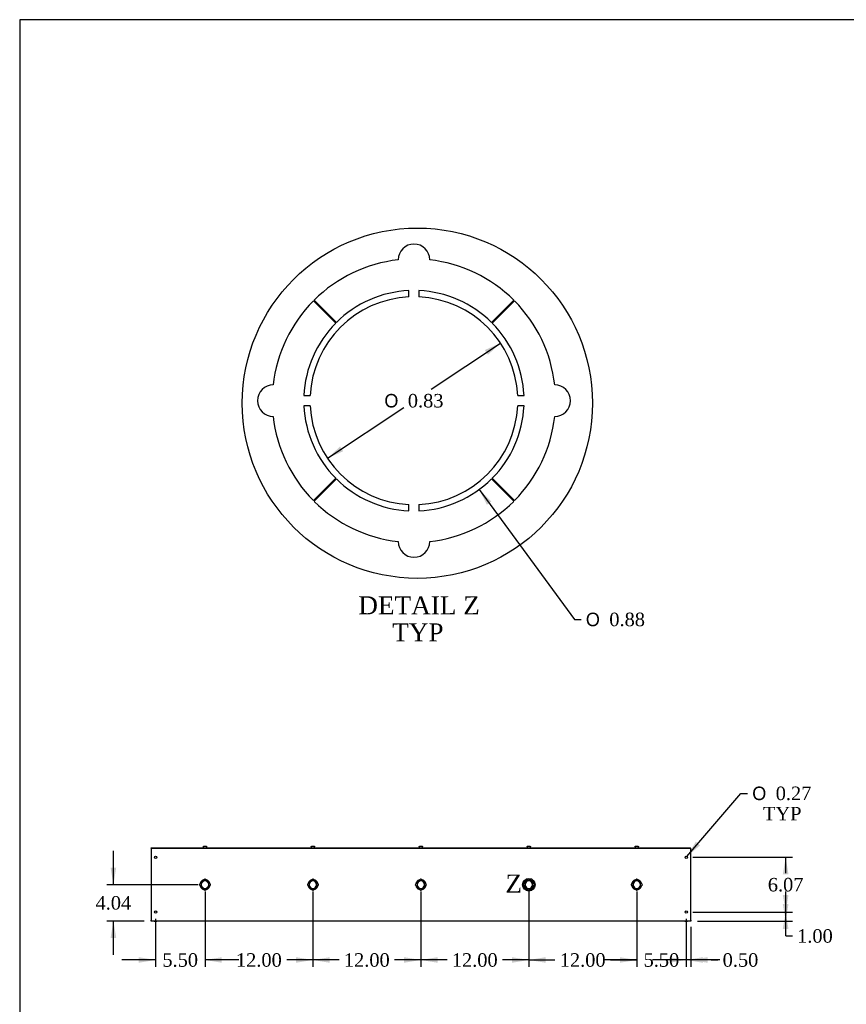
# Model space of a CAD drawing. Header units: inches. Extents: x 1 to 299, y -2 to 199.
# Tile 2 of 9: x 1 to 93, y 89 to 199. Entities that reach past the tile are written whole.
import ezdxf
from ezdxf.enums import TextEntityAlignment as Align
from ezdxf.lldxf.tags import DXFTag

# ---------------------------------------------------------------- set-up
doc = ezdxf.new("R2010")
doc.units = ezdxf.units.IN
doc.header["$MEASUREMENT"] = 0
for name, color, linetype in [('COM56318-1', 7, 'Continuous'), ('COM70724-5', 7, 'Continuous'), ('Default', 7, 'Continuous'), ('SCS19515', 7, 'Continuous')]:
    doc.layers.add(name, color=color, linetype=linetype)
doc.styles.add('SEACAD_Solid_Edge_ANSI1_Symbols', font='txt')
doc.styles.add('SEACAD_Times_New_Roman', font='times.ttf')
tags = doc.linetypes.add('CENTER2', pattern=[1.125, 0.75, -0.125, 0.125, -0.125]).pattern_tags.tags
tags[10:11] = [DXFTag(74, 4), DXFTag(75, 0), DXFTag(340, '0'), DXFTag(46, 0.0), DXFTag(50, 0.0), DXFTag(44, 0.0), DXFTag(45, 0.0)]
tags[8:9] = [DXFTag(74, 4), DXFTag(75, 0), DXFTag(340, '0'), DXFTag(46, 0.0), DXFTag(50, 0.0), DXFTag(44, 0.0), DXFTag(45, 0.0)]
tags[6:7] = [DXFTag(74, 4), DXFTag(75, 0), DXFTag(340, '0'), DXFTag(46, 0.0), DXFTag(50, 0.0), DXFTag(44, 0.0), DXFTag(45, 0.0)]
tags[4:5] = [DXFTag(74, 4), DXFTag(75, 0), DXFTag(340, '0'), DXFTag(46, 0.0), DXFTag(50, 0.0), DXFTag(44, 0.0), DXFTag(45, 0.0)]
doc.dimstyles.new('HAMMOND_(STH_-_300x200)', dxfattribs={"dimtxt": 1.5, "dimasz": 1.875, "dimexe": 0.75, "dimexo": 0.75, "dimgap": 0.375, "dimtad": 0, "dimtih": 1, "dimtoh": 1, "dimzin": 0, "dimdsep": 46, "dimtxsty": 'SEACAD_Times_New_Roman', "dimblk1": '_SE_FILLED', "dimblk2": '_SE_FILLED', "dimsah": 1, "dimcen": 0.75, "dimadec": 0, "dimazin": 0, "dimtfac": 0.8, "dimtofl": 0, "dimtmove": 1, "dimatfit": 3, "dimfxl": 1, "dimtolj": 1, "dimtzin": 0, "dimarcsym": 0})

# ---------------------------------------------------------------- blocks, each defined once
blk = doc.blocks.new('SE4')
at = {"layer": 'COM56318-1', "color": 7, "linetype": 'Continuous'}
for p, q in [((16, 106.9), (75.94, 106.9)), ((16, 106.83), (16, 106.9)), ((16, 106.83), (75.94, 106.83)), ((75.94, 106.83), (75.94, 106.9))]:
    blk.add_line(p, q, dxfattribs=at)
at = {"layer": 'COM70724-5', "color": 7, "linetype": 'Continuous'}
for p, q in [((15.97, 106.83), (16, 106.83)), ((15.97, 106.83), (15.97, 106.72)), ((15.97, 106.72), (15.97, 98.86)), ((75.94, 106.83), (75.97, 106.83)), ((75.97, 106.72), (75.97, 106.83)), ((75.97, 98.86), (75.97, 106.72)), ((21.66, 103.1), (21.57, 103.19)), ((21.57, 103.19), (21.66, 103.1)), ((21.95, 103.2), (21.95, 103.23)), ((21.99, 103.23), (21.99, 103.2)), ((22.36, 103.19), (22.28, 103.1)), ((22.28, 103.1), (22.37, 103.19)), ((33.66, 103.1), (33.57, 103.19)), ((33.57, 103.19), (33.66, 103.1)), ((33.95, 103.2), (33.95, 103.23)), ((33.99, 103.23), (33.99, 103.2)), ((34.36, 103.19), (34.28, 103.1)), ((34.28, 103.1), (34.37, 103.19)), ((45.66, 103.1), (45.57, 103.19)), ((45.57, 103.19), (45.66, 103.1)), ((45.95, 103.2), (45.95, 103.23)), ((45.99, 103.23), (45.99, 103.2)), ((46.36, 103.19), (46.28, 103.1)), ((46.28, 103.1), (46.37, 103.19)), ((57.66, 103.1), (57.57, 103.19)), ((57.57, 103.19), (57.66, 103.1)), ((57.95, 103.2), (57.95, 103.23)), ((57.99, 103.23), (57.99, 103.2)), ((58.36, 103.19), (58.28, 103.1)), ((58.28, 103.1), (58.37, 103.19)), ((69.66, 103.1), (69.57, 103.19)), ((69.57, 103.19), (69.66, 103.1)), ((69.95, 103.2), (69.95, 103.23)), ((69.99, 103.23), (69.99, 103.2)), ((70.36, 103.19), (70.28, 103.1)), ((70.28, 103.1), (70.37, 103.19)), ((21.53, 102.81), (21.56, 102.81)), ((21.56, 102.77), (21.53, 102.77)), ((21.57, 102.39), (21.66, 102.48)), ((21.66, 102.48), (21.57, 102.39)), ((21.95, 102.35), (21.95, 102.38)), ((21.99, 102.38), (21.99, 102.35)), ((22.37, 102.39), (22.28, 102.48)), ((22.28, 102.48), (22.36, 102.39)), ((22.38, 102.81), (22.41, 102.81)), ((22.41, 102.77), (22.38, 102.77)), ((33.53, 102.81), (33.56, 102.81)), ((33.56, 102.77), (33.53, 102.77)), ((33.57, 102.39), (33.66, 102.48)), ((33.66, 102.48), (33.57, 102.39)), ((33.95, 102.35), (33.95, 102.38)), ((33.99, 102.38), (33.99, 102.35)), ((34.37, 102.39), (34.28, 102.48)), ((34.28, 102.48), (34.36, 102.39)), ((34.38, 102.81), (34.41, 102.81)), ((34.41, 102.77), (34.38, 102.77)), ((45.53, 102.81), (45.56, 102.81)), ((45.56, 102.77), (45.53, 102.77)), ((45.57, 102.39), (45.66, 102.48)), ((45.66, 102.48), (45.57, 102.39)), ((45.95, 102.35), (45.95, 102.38)), ((45.99, 102.38), (45.99, 102.35)), ((46.37, 102.39), (46.28, 102.48)), ((46.28, 102.48), (46.36, 102.39)), ((46.38, 102.81), (46.41, 102.81)), ((46.41, 102.77), (46.38, 102.77)), ((57.53, 102.81), (57.56, 102.81)), ((57.56, 102.77), (57.53, 102.77)), ((57.57, 102.39), (57.66, 102.48)), ((57.66, 102.48), (57.57, 102.39)), ((57.95, 102.35), (57.95, 102.38)), ((57.99, 102.38), (57.99, 102.35)), ((58.37, 102.39), (58.28, 102.48)), ((58.28, 102.48), (58.36, 102.39)), ((58.38, 102.81), (58.41, 102.81)), ((58.41, 102.77), (58.38, 102.77)), ((69.53, 102.81), (69.56, 102.81)), ((69.56, 102.77), (69.53, 102.77)), ((69.57, 102.39), (69.66, 102.48)), ((69.66, 102.48), (69.57, 102.39)), ((69.95, 102.35), (69.95, 102.38)), ((69.99, 102.38), (69.99, 102.35)), ((70.37, 102.39), (70.28, 102.48)), ((70.28, 102.48), (70.36, 102.39)), ((70.38, 102.81), (70.41, 102.81)), ((70.41, 102.77), (70.38, 102.77)), ((15.97, 98.75), (15.97, 98.86)), ((75.97, 98.75), (15.97, 98.75)), ((16.31, 98.75), (16.62, 98.75)), ((75.31, 98.75), (75.62, 98.75)), ((75.97, 98.86), (75.97, 98.75))]:
    blk.add_line(p, q, dxfattribs=at)
for centre in [(16.47, 105.83), (75.47, 105.83), (16.47, 99.75), (75.47, 99.75)]:
    blk.add_circle(centre, 0.133, dxfattribs=at)
for centre, radius, start, end in [((21.97, 102.79), 0.562, 135.25, 173.6206), ((21.97, 102.79), 0.438, 135.25, 177.3799), ((21.97, 102.79), 0.413, 92.7791, 177.2209), ((21.97, 102.79), 0.563, 96.3794, 134.75), ((21.97, 102.79), 0.438, 92.6201, 134.75), ((21.97, 103.35), 0.0625, 0, 180), ((21.97, 102.79), 0.438, 45.25, 87.3799), ((21.97, 102.79), 0.413, 2.7791, 87.2209), ((21.97, 102.79), 0.562, 45.25, 83.6206), ((21.97, 102.79), 0.438, 2.6201, 44.75), ((21.97, 102.79), 0.563, 6.3794, 44.75), ((33.97, 102.79), 0.562, 135.25, 173.6206), ((33.97, 102.79), 0.438, 135.25, 177.3799), ((33.97, 102.79), 0.413, 92.7791, 177.2209), ((33.97, 102.79), 0.562, 96.3794, 134.75), ((33.97, 102.79), 0.438, 92.6201, 134.75), ((33.97, 103.35), 0.0625, 0, 180), ((33.97, 102.79), 0.438, 45.25, 87.3799), ((33.97, 102.79), 0.413, 2.7791, 87.2209), ((33.97, 102.79), 0.562, 45.25, 83.6206), ((33.97, 102.79), 0.438, 2.6201, 44.75), ((33.97, 102.79), 0.563, 6.3794, 44.75), ((45.97, 102.79), 0.562, 135.25, 173.6206), ((45.97, 102.79), 0.438, 135.25, 177.3799), ((45.97, 102.79), 0.413, 92.7791, 177.2209), ((45.97, 102.79), 0.563, 96.3794, 134.75), ((45.97, 102.79), 0.438, 92.6201, 134.75), ((45.97, 103.35), 0.0625, 0, 180), ((45.97, 102.79), 0.438, 45.25, 87.3799), ((45.97, 102.79), 0.413, 2.7791, 87.2209), ((45.97, 102.79), 0.562, 45.25, 83.6206), ((45.97, 102.79), 0.438, 2.6201, 44.75), ((45.97, 102.79), 0.563, 6.3794, 44.75), ((57.97, 102.79), 0.562, 135.25, 173.6206), ((57.97, 102.79), 0.438, 135.25, 177.3799), ((57.97, 102.79), 0.413, 92.7791, 177.2209), ((57.97, 102.79), 0.562, 96.3794, 134.75), ((57.97, 102.79), 0.438, 92.6201, 134.75), ((57.97, 103.35), 0.0625, 0, 180), ((57.97, 102.79), 0.438, 45.25, 87.3799), ((57.97, 102.79), 0.413, 2.7791, 87.2209), ((57.97, 102.79), 0.562, 45.25, 83.6206), ((57.97, 102.79), 0.438, 2.6201, 44.75), ((57.97, 102.79), 0.563, 6.3794, 44.75), ((69.97, 102.79), 0.562, 135.25, 173.6206), ((69.97, 102.79), 0.438, 135.25, 177.3799), ((69.97, 102.79), 0.413, 92.7791, 177.2209), ((69.97, 102.79), 0.563, 96.3794, 134.75), ((69.97, 102.79), 0.438, 92.6201, 134.75), ((69.97, 103.35), 0.0625, 0, 180), ((69.97, 102.79), 0.438, 45.25, 87.3799), ((69.97, 102.79), 0.413, 2.7791, 87.2209), ((69.97, 102.79), 0.562, 45.25, 83.6206), ((69.97, 102.79), 0.438, 2.6201, 44.75), ((69.97, 102.79), 0.563, 6.3794, 44.75), ((21.41, 102.79), 0.0625, 90, 270), ((21.97, 102.79), 0.562, 186.3794, 224.75), ((21.97, 102.79), 0.438, 182.6201, 224.75), ((21.97, 102.79), 0.413, 182.7791, 267.2209), ((21.97, 102.79), 0.562, 225.25, 263.6206), ((21.97, 102.79), 0.438, 225.25, 267.3799), ((21.97, 102.23), 0.0625, 180, 0), ((21.97, 102.79), 0.413, 272.7791, 357.2209), ((21.97, 102.79), 0.438, 272.6201, 314.75), ((21.97, 102.79), 0.563, 276.3794, 314.75), ((21.97, 102.79), 0.438, 315.25, 357.3799), ((21.97, 102.79), 0.562, 315.25, 353.6206), ((22.53, 102.79), 0.0625, 270, 90), ((33.41, 102.79), 0.0625, 90, 270), ((33.97, 102.79), 0.562, 186.3794, 224.75), ((33.97, 102.79), 0.438, 182.6201, 224.75), ((33.97, 102.79), 0.413, 182.7791, 267.2209), ((33.97, 102.79), 0.562, 225.25, 263.6206), ((33.97, 102.79), 0.438, 225.25, 267.3799), ((33.97, 102.23), 0.0625, 180, 0), ((33.97, 102.79), 0.413, 272.7791, 357.2209), ((33.97, 102.79), 0.438, 272.6201, 314.75), ((33.97, 102.79), 0.562, 276.3794, 314.75), ((33.97, 102.79), 0.438, 315.25, 357.3799), ((33.97, 102.79), 0.562, 315.25, 353.6206), ((34.53, 102.79), 0.0625, 270, 90), ((45.41, 102.79), 0.0625, 90, 270), ((45.97, 102.79), 0.562, 186.3794, 224.75), ((45.97, 102.79), 0.438, 182.6201, 224.75), ((45.97, 102.79), 0.413, 182.7791, 267.2209), ((45.97, 102.79), 0.562, 225.25, 263.6206), ((45.97, 102.79), 0.438, 225.25, 267.3799), ((45.97, 102.23), 0.0625, 180, 0), ((45.97, 102.79), 0.413, 272.7791, 357.2209), ((45.97, 102.79), 0.438, 272.6201, 314.75), ((45.97, 102.79), 0.562, 276.3794, 314.75), ((45.97, 102.79), 0.438, 315.25, 357.3799), ((45.97, 102.79), 0.562, 315.25, 353.6206), ((46.53, 102.79), 0.0625, 270, 90), ((57.41, 102.79), 0.0625, 90, 270), ((57.97, 102.79), 0.562, 186.3794, 224.75), ((57.97, 102.79), 0.438, 182.6201, 224.75), ((57.97, 102.79), 0.413, 182.7791, 267.2209), ((57.97, 102.79), 0.562, 225.25, 263.6206), ((57.97, 102.79), 0.438, 225.25, 267.3799), ((57.97, 102.23), 0.0625, 180, 0), ((57.97, 102.79), 0.413, 272.7791, 357.2209), ((57.97, 102.79), 0.438, 272.6201, 314.75), ((57.97, 102.79), 0.562, 276.3794, 314.75), ((57.97, 102.79), 0.438, 315.25, 357.3799), ((57.97, 102.79), 0.562, 315.25, 353.6206), ((58.53, 102.79), 0.0625, 270, 90), ((69.41, 102.79), 0.0625, 90, 270), ((69.97, 102.79), 0.562, 186.3794, 224.75), ((69.97, 102.79), 0.438, 182.6201, 224.75), ((69.97, 102.79), 0.413, 182.7791, 267.2209), ((69.97, 102.79), 0.562, 225.25, 263.6206), ((69.97, 102.79), 0.438, 225.25, 267.3799), ((69.97, 102.23), 0.0625, 180, 0), ((69.97, 102.79), 0.413, 272.7791, 357.2209), ((69.97, 102.79), 0.438, 272.6201, 314.75), ((69.97, 102.79), 0.563, 276.3794, 314.75), ((69.97, 102.79), 0.438, 315.25, 357.3799), ((69.97, 102.79), 0.562, 315.25, 353.6206), ((70.53, 102.79), 0.0625, 270, 90)]:
    blk.add_arc(centre, radius, start, end, dxfattribs=at)
at = {"layer": 'SCS19515', "color": 7, "linetype": 'Continuous'}
for p, q in [((21.78, 107), (21.78, 107)), ((21.78, 106.99), (21.78, 106.93)), ((21.88, 107.08), (22.06, 107.08)), ((22.15, 107), (22.15, 107)), ((22.16, 106.93), (22.16, 106.99)), ((33.78, 107), (33.78, 107)), ((33.78, 106.99), (33.78, 106.93)), ((33.88, 107.08), (34.06, 107.08)), ((34.15, 107), (34.15, 107)), ((34.16, 106.93), (34.16, 106.99)), ((45.78, 107), (45.78, 107)), ((45.78, 106.99), (45.78, 106.93)), ((45.88, 107.08), (46.06, 107.08)), ((46.15, 107), (46.15, 107)), ((46.16, 106.93), (46.16, 106.99)), ((57.78, 107), (57.78, 107)), ((57.78, 106.99), (57.78, 106.93)), ((57.88, 107.08), (58.06, 107.08)), ((58.15, 107), (58.15, 107)), ((58.16, 106.93), (58.16, 106.99)), ((69.78, 107), (69.78, 107)), ((69.78, 106.99), (69.78, 106.93)), ((69.88, 107.08), (70.06, 107.08)), ((70.15, 107), (70.15, 107)), ((70.16, 106.93), (70.16, 106.99))]:
    blk.add_line(p, q, dxfattribs=at)
for centre, radius, start, end in [((21.87, 106.99), 0.09, 170.4059, 180), ((21.81, 106.93), 0.025, 180, 270), ((22.13, 106.93), 0.025, 270, 0), ((22.07, 106.99), 0.09, 0, 9.5941), ((33.87, 106.99), 0.09, 170.4059, 180), ((33.81, 106.93), 0.025, 180, 270), ((34.13, 106.93), 0.025, 270, 0), ((34.07, 106.99), 0.09, 0, 9.5941), ((45.87, 106.99), 0.09, 170.4059, 180), ((45.81, 106.93), 0.025, 180, 270), ((46.13, 106.93), 0.025, 270, 0), ((46.07, 106.99), 0.09, 0, 9.5941), ((57.87, 106.99), 0.09, 170.4059, 180), ((57.81, 106.93), 0.025, 180, 270), ((58.13, 106.93), 0.025, 270, 0), ((58.07, 106.99), 0.09, 0, 9.5941), ((69.87, 106.99), 0.09, 170.4059, 180), ((69.81, 106.93), 0.025, 180, 270), ((70.13, 106.93), 0.025, 270, 0), ((70.07, 106.99), 0.09, 0, 9.5941)]:
    blk.add_arc(centre, radius, start, end, dxfattribs=at)
for points in [[(21.78, 107), (21.79, 107.01), (21.79, 107.02), (21.79, 107.03), (21.79, 107.03), (21.8, 107.04), (21.8, 107.04), (21.81, 107.05), (21.81, 107.06), (21.82, 107.06), (21.82, 107.07), (21.83, 107.07), (21.84, 107.07), (21.85, 107.08), (21.85, 107.08), (21.86, 107.08), (21.87, 107.08), (21.88, 107.08)], [(22.06, 107.08), (22.07, 107.08), (22.07, 107.08), (22.08, 107.08), (22.09, 107.08), (22.1, 107.07), (22.1, 107.07), (22.11, 107.07), (22.12, 107.06), (22.12, 107.06), (22.13, 107.05), (22.14, 107.04), (22.14, 107.04), (22.14, 107.03), (22.15, 107.03), (22.15, 107.02), (22.15, 107.01), (22.15, 107)], [(33.78, 107), (33.79, 107.01), (33.79, 107.02), (33.79, 107.03), (33.79, 107.03), (33.8, 107.04), (33.8, 107.04), (33.81, 107.05), (33.81, 107.06), (33.82, 107.06), (33.82, 107.07), (33.83, 107.07), (33.84, 107.07), (33.85, 107.08), (33.85, 107.08), (33.86, 107.08), (33.87, 107.08), (33.88, 107.08)], [(34.06, 107.08), (34.07, 107.08), (34.07, 107.08), (34.08, 107.08), (34.09, 107.08), (34.1, 107.07), (34.1, 107.07), (34.11, 107.07), (34.12, 107.06), (34.12, 107.06), (34.13, 107.05), (34.14, 107.04), (34.14, 107.04), (34.14, 107.03), (34.15, 107.03), (34.15, 107.02), (34.15, 107.01), (34.15, 107)], [(45.78, 107), (45.79, 107.01), (45.79, 107.02), (45.79, 107.03), (45.79, 107.03), (45.8, 107.04), (45.8, 107.04), (45.81, 107.05), (45.81, 107.06), (45.82, 107.06), (45.82, 107.07), (45.83, 107.07), (45.84, 107.07), (45.85, 107.08), (45.85, 107.08), (45.86, 107.08), (45.87, 107.08), (45.88, 107.08)], [(46.06, 107.08), (46.07, 107.08), (46.07, 107.08), (46.08, 107.08), (46.09, 107.08), (46.1, 107.07), (46.1, 107.07), (46.11, 107.07), (46.12, 107.06), (46.12, 107.06), (46.13, 107.05), (46.14, 107.04), (46.14, 107.04), (46.14, 107.03), (46.15, 107.03), (46.15, 107.02), (46.15, 107.01), (46.15, 107)], [(57.78, 107), (57.79, 107.01), (57.79, 107.02), (57.79, 107.03), (57.79, 107.03), (57.8, 107.04), (57.8, 107.04), (57.81, 107.05), (57.81, 107.06), (57.82, 107.06), (57.82, 107.07), (57.83, 107.07), (57.84, 107.07), (57.85, 107.08), (57.85, 107.08), (57.86, 107.08), (57.87, 107.08), (57.88, 107.08)], [(58.06, 107.08), (58.07, 107.08), (58.07, 107.08), (58.08, 107.08), (58.09, 107.08), (58.1, 107.07), (58.1, 107.07), (58.11, 107.07), (58.12, 107.06), (58.12, 107.06), (58.13, 107.05), (58.14, 107.04), (58.14, 107.04), (58.14, 107.03), (58.15, 107.03), (58.15, 107.02), (58.15, 107.01), (58.15, 107)], [(69.78, 107), (69.79, 107.01), (69.79, 107.02), (69.79, 107.03), (69.79, 107.03), (69.8, 107.04), (69.8, 107.04), (69.81, 107.05), (69.81, 107.06), (69.82, 107.06), (69.82, 107.07), (69.83, 107.07), (69.84, 107.07), (69.85, 107.08), (69.85, 107.08), (69.86, 107.08), (69.87, 107.08), (69.88, 107.08)], [(70.06, 107.08), (70.07, 107.08), (70.07, 107.08), (70.08, 107.08), (70.09, 107.08), (70.1, 107.07), (70.1, 107.07), (70.11, 107.07), (70.12, 107.06), (70.12, 107.06), (70.13, 107.05), (70.14, 107.04), (70.14, 107.04), (70.14, 107.03), (70.15, 107.03), (70.15, 107.02), (70.15, 107.01), (70.15, 107)]]:
    blk.add_open_spline(points, degree=3, knots=[0, 0, 0, 0, 0.125, 0.125, 0.25, 0.25, 0.375, 0.375, 0.5, 0.5, 0.625, 0.625, 0.75, 0.75, 0.875, 0.875, 1, 1, 1, 1], dxfattribs=at)
blk = doc.blocks.new('DMBLK1172')
at = {"layer": 'Default', "linetype": 'Continuous', "transparency": 16777216}
for points in [[(86.84, 100.63), (86.21, 100.63), (86.53, 98.75)], [(86.84, 97.88), (86.53, 99.75), (86.21, 97.88)]]:
    blk.add_hatch(color=7, dxfattribs=at).paths.add_polyline_path(points)
at = {"layer": 'Default', "color": 7, "linetype": 'Continuous', "transparency": 16777216}
for p, q in [((76.35, 99.75), (87.28, 99.75)), ((86.53, 97.09), (86.53, 99.75)), ((76.72, 98.75), (87.28, 98.75)), ((86.53, 97.09), (87.28, 97.09))]:
    blk.add_line(p, q, dxfattribs=at)
at = {"layer": 'Default', "color": 7, "linetype": 'Continuous', "transparency": 16777216, "style": 'SEACAD_Times_New_Roman'}
blk.add_text('1.00', height=1.5, dxfattribs=at).set_placement((87.8, 97.84), align=Align.TOP_LEFT)
blk = doc.blocks.new('_SE_FILLED')
at = {"color": 0}
blk.add_line((0, 0), (-1, 0), dxfattribs=at)
blk.add_solid([(0, 0), (-1, -0.1665), (-1, 0.1665), (0, 0)], dxfattribs=at)
blk = doc.blocks.new('SE9')
at = {"color": 7, "linetype": 'Continuous', "style": 'SEACAD_Times_New_Roman'}
blk.add_text('Z', height=2, dxfattribs=at).set_placement((55.37, 103.91), align=Align.TOP_LEFT)
blk = doc.blocks.new('SE8')
at = {"layer": 'Default', "color": 7, "linetype": 'CENTER2'}
blk.add_circle((57.98, 102.78), 0.695, dxfattribs=at)
at = {"layer": 'Default'}
blk.add_blockref('SE9', (0, 0), dxfattribs=at)
blk = doc.blocks.new('SE10')
at = {"layer": 'COM70724-5', "color": 7, "linetype": 'Continuous'}
for p, q in [((44.64, 168.12), (44.64, 168.82)), ((45.76, 168.82), (45.76, 168.12)), ((34.02, 167.67), (36.51, 165.21)), ((36.58, 165.28), (34.12, 167.77)), ((56.29, 167.77), (53.83, 165.28)), ((53.9, 165.21), (56.39, 167.67)), ((32.97, 157.14), (33.67, 157.14)), ((56.74, 157.14), (57.44, 157.14)), ((33.67, 156.02), (32.97, 156.02)), ((57.44, 156.02), (56.74, 156.02)), ((36.51, 147.96), (34.02, 145.49)), ((34.12, 145.4), (36.58, 147.88)), ((53.83, 147.88), (56.29, 145.4)), ((56.39, 145.49), (53.9, 147.96)), ((44.64, 144.35), (44.64, 145.05)), ((45.76, 145.05), (45.76, 144.35))]:
    blk.add_line(p, q, dxfattribs=at)
for centre, radius, start, end in [((45.2, 172.24), 1.75, 0, 180), ((45.2, 156.58), 15.75, 96.3794, 134.75), ((45.2, 156.58), 15.75, 45.25, 83.6206), ((45.2, 156.58), 12.25, 92.6201, 134.75), ((45.2, 156.58), 12.25, 45.25, 87.3799), ((45.2, 156.58), 15.75, 135.25, 173.6206), ((45.2, 156.58), 11.55, 92.7791, 177.2209), ((45.2, 156.58), 11.55, 2.7791, 87.2209), ((45.2, 156.58), 15.75, 6.3794, 44.75), ((45.2, 156.58), 12.25, 135.25, 177.3799), ((45.2, 156.58), 12.25, 2.6201, 44.75), ((29.55, 156.58), 1.75, 90, 270), ((60.86, 156.58), 1.75, 270, 90), ((45.2, 156.58), 12.25, 182.6201, 224.75), ((45.2, 156.58), 11.55, 182.7791, 267.2209), ((45.2, 156.58), 11.55, 272.7791, 357.2209), ((45.2, 156.58), 12.25, 315.25, 357.3799), ((45.2, 156.58), 15.75, 186.3794, 224.75), ((45.2, 156.58), 15.75, 315.25, 353.6206), ((45.2, 156.58), 12.25, 225.25, 267.3799), ((45.2, 156.58), 12.25, 272.6201, 314.75), ((45.2, 156.58), 15.75, 225.25, 263.6206), ((45.2, 156.58), 15.75, 276.3794, 314.75), ((45.2, 140.93), 1.75, 180, 0)]:
    blk.add_arc(centre, radius, start, end, dxfattribs=at)
blk = doc.blocks.new('DMBLK1183')
at = {"layer": 'Default', "linetype": 'Continuous', "transparency": 16777216}
for points in [[(86.84, 103.95), (86.53, 105.83), (86.21, 103.95)], [(86.84, 101.63), (86.21, 101.63), (86.53, 99.75)]]:
    blk.add_hatch(color=7, dxfattribs=at).paths.add_polyline_path(points)
at = {"layer": 'Default', "color": 7, "linetype": 'Continuous', "transparency": 16777216}
for p, q in [((76.22, 105.83), (87.28, 105.83)), ((86.53, 104.07), (86.53, 105.83)), ((86.53, 99.75), (86.53, 102.04)), ((76.22, 99.75), (87.28, 99.75))]:
    blk.add_line(p, q, dxfattribs=at)
at = {"layer": 'Default', "color": 7, "linetype": 'Continuous', "transparency": 16777216, "style": 'SEACAD_Times_New_Roman'}
blk.add_text('6.07', height=1.5, dxfattribs=at).set_placement((84.54, 103.54), align=Align.TOP_LEFT)
blk = doc.blocks.new('DMBLK1184')
at = {"layer": 'Default', "linetype": 'Continuous', "transparency": 16777216}
for points in [[(73.59, 94.11), (75.47, 94.42), (73.59, 94.73)], [(77.84, 94.11), (77.84, 94.73), (75.97, 94.42)]]:
    blk.add_hatch(color=7, dxfattribs=at).paths.add_polyline_path(points)
at = {"layer": 'Default', "color": 7, "linetype": 'Continuous', "transparency": 16777216}
for p, q in [((75.47, 99), (75.47, 93.67)), ((75.97, 98.11), (75.97, 93.67)), ((75.47, 94.42), (71.72, 94.42)), ((78.24, 94.42), (75.97, 94.42)), ((78.24, 94.42), (78.99, 94.42))]:
    blk.add_line(p, q, dxfattribs=at)
at = {"layer": 'Default', "color": 7, "linetype": 'Continuous', "transparency": 16777216, "style": 'SEACAD_Times_New_Roman'}
blk.add_text('0.50', height=1.5, dxfattribs=at).set_placement((79.52, 95.17), align=Align.TOP_LEFT)
blk = doc.blocks.new('DMBLK1185')
at = {"layer": 'Default', "linetype": 'Continuous', "transparency": 16777216}
for points in [[(68.09, 94.11), (69.97, 94.42), (68.09, 94.73)], [(77.34, 94.11), (77.34, 94.73), (75.47, 94.42)]]:
    blk.add_hatch(color=7, dxfattribs=at).paths.add_polyline_path(points)
at = {"layer": 'Default', "color": 7, "linetype": 'Continuous', "transparency": 16777216}
for p, q in [((69.97, 102.04), (69.97, 93.67)), ((75.47, 99), (75.47, 93.67)), ((69.97, 94.42), (66.22, 94.42)), ((79.22, 94.42), (75.47, 94.42))]:
    blk.add_line(p, q, dxfattribs=at)
at = {"layer": 'Default', "color": 7, "linetype": 'Continuous', "transparency": 16777216, "style": 'SEACAD_Times_New_Roman'}
blk.add_text('5.50', height=1.5, dxfattribs=at).set_placement((70.73, 95.17), align=Align.TOP_LEFT)
blk = doc.blocks.new('DMBLK1186')
at = {"layer": 'Default', "linetype": 'Continuous', "transparency": 16777216}
for points in [[(59.84, 94.11), (59.84, 94.73), (57.97, 94.42)], [(68.09, 94.11), (69.97, 94.42), (68.09, 94.73)]]:
    blk.add_hatch(color=7, dxfattribs=at).paths.add_polyline_path(points)
at = {"layer": 'Default', "color": 7, "linetype": 'Continuous', "transparency": 16777216}
for p, q in [((57.97, 102.04), (57.97, 93.67)), ((69.97, 102.04), (69.97, 93.67)), ((57.97, 94.42), (60.88, 94.42)), ((67.05, 94.42), (69.97, 94.42))]:
    blk.add_line(p, q, dxfattribs=at)
at = {"layer": 'Default', "color": 7, "linetype": 'Continuous', "transparency": 16777216, "style": 'SEACAD_Times_New_Roman'}
blk.add_text('12.00', height=1.5, dxfattribs=at).set_placement((61.41, 95.17), align=Align.TOP_LEFT)
blk = doc.blocks.new('DMBLK1187')
at = {"layer": 'Default', "linetype": 'Continuous', "transparency": 16777216}
for points in [[(47.84, 94.11), (47.84, 94.73), (45.97, 94.42)], [(56.09, 94.11), (57.97, 94.42), (56.09, 94.73)]]:
    blk.add_hatch(color=7, dxfattribs=at).paths.add_polyline_path(points)
at = {"layer": 'Default', "color": 7, "linetype": 'Continuous', "transparency": 16777216}
for p, q in [((45.97, 102.04), (45.97, 93.67)), ((57.97, 102.04), (57.97, 93.67)), ((48.88, 94.42), (45.97, 94.42)), ((57.97, 94.42), (55.05, 94.42))]:
    blk.add_line(p, q, dxfattribs=at)
at = {"layer": 'Default', "color": 7, "linetype": 'Continuous', "transparency": 16777216, "style": 'SEACAD_Times_New_Roman'}
blk.add_text('12.00', height=1.5, dxfattribs=at).set_placement((49.41, 95.17), align=Align.TOP_LEFT)
blk = doc.blocks.new('DMBLK1188')
at = {"layer": 'Default', "linetype": 'Continuous', "transparency": 16777216}
for points in [[(35.84, 94.11), (35.84, 94.73), (33.97, 94.42)], [(44.09, 94.11), (45.97, 94.42), (44.09, 94.73)]]:
    blk.add_hatch(color=7, dxfattribs=at).paths.add_polyline_path(points)
at = {"layer": 'Default', "color": 7, "linetype": 'Continuous', "transparency": 16777216}
for p, q in [((33.97, 102.04), (33.97, 93.67)), ((45.97, 102.04), (45.97, 93.67)), ((36.88, 94.42), (33.97, 94.42)), ((45.97, 94.42), (43.05, 94.42))]:
    blk.add_line(p, q, dxfattribs=at)
at = {"layer": 'Default', "color": 7, "linetype": 'Continuous', "transparency": 16777216, "style": 'SEACAD_Times_New_Roman'}
blk.add_text('12.00', height=1.5, dxfattribs=at).set_placement((37.41, 95.17), align=Align.TOP_LEFT)
blk = doc.blocks.new('DMBLK1189')
at = {"layer": 'Default', "linetype": 'Continuous', "transparency": 16777216}
for points in [[(23.84, 94.11), (23.84, 94.73), (21.97, 94.42)], [(32.09, 94.11), (33.97, 94.42), (32.09, 94.73)]]:
    blk.add_hatch(color=7, dxfattribs=at).paths.add_polyline_path(points)
at = {"layer": 'Default', "color": 7, "linetype": 'Continuous', "transparency": 16777216}
for p, q in [((21.97, 102.04), (21.97, 93.67)), ((33.97, 102.04), (33.97, 93.67)), ((24.88, 94.42), (21.97, 94.42)), ((33.97, 94.42), (31.05, 94.42))]:
    blk.add_line(p, q, dxfattribs=at)
at = {"layer": 'Default', "color": 7, "linetype": 'Continuous', "transparency": 16777216, "style": 'SEACAD_Times_New_Roman'}
blk.add_text('12.00', height=1.5, dxfattribs=at).set_placement((25.41, 95.17), align=Align.TOP_LEFT)
blk = doc.blocks.new('DMBLK1190')
at = {"layer": 'Default', "linetype": 'Continuous', "transparency": 16777216}
for points in [[(14.59, 94.11), (16.47, 94.42), (14.59, 94.73)], [(23.84, 94.11), (23.84, 94.73), (21.97, 94.42)]]:
    blk.add_hatch(color=7, dxfattribs=at).paths.add_polyline_path(points)
at = {"layer": 'Default', "color": 7, "linetype": 'Continuous', "transparency": 16777216}
for p, q in [((21.97, 102.04), (21.97, 93.67)), ((16.47, 99), (16.47, 93.67)), ((16.47, 94.42), (12.72, 94.42)), ((25.72, 94.42), (21.97, 94.42))]:
    blk.add_line(p, q, dxfattribs=at)
at = {"layer": 'Default', "color": 7, "linetype": 'Continuous', "transparency": 16777216, "style": 'SEACAD_Times_New_Roman'}
blk.add_text('5.50', height=1.5, dxfattribs=at).set_placement((17.23, 95.17), align=Align.TOP_LEFT)
blk = doc.blocks.new('DMBLK1191')
at = {"layer": 'Default', "linetype": 'Continuous', "transparency": 16777216}
for points in [[(11.47, 104.67), (11.79, 102.79), (12.1, 104.67)], [(11.47, 96.88), (12.1, 96.88), (11.79, 98.75)]]:
    blk.add_hatch(color=7, dxfattribs=at).paths.add_polyline_path(points)
at = {"layer": 'Default', "color": 7, "linetype": 'Continuous', "transparency": 16777216}
for p, q in [((11.79, 102.79), (11.79, 106.54)), ((21.22, 102.79), (11.04, 102.79)), ((15.22, 98.75), (11.04, 98.75)), ((11.79, 95), (11.79, 98.75))]:
    blk.add_line(p, q, dxfattribs=at)
at = {"layer": 'Default', "color": 7, "linetype": 'Continuous', "transparency": 16777216, "style": 'SEACAD_Times_New_Roman'}
blk.add_text('4.04', height=1.5, dxfattribs=at).set_placement((9.8, 101.52), align=Align.TOP_LEFT)
blk = doc.blocks.new('DMBLK1192')
at = {"layer": 'Default', "linetype": 'Continuous', "transparency": 16777216}
blk.add_hatch(color=7, dxfattribs=at).paths.add_polyline_path([(76.53, 107.56), (75.55, 105.93), (77.01, 107.15)])
at = {"layer": 'Default', "color": 7, "linetype": 'Continuous', "transparency": 16777216}
for p, q in [((75.55, 105.93), (81.54, 112.94)), ((81.54, 112.94), (82.29, 112.94))]:
    blk.add_line(p, q, dxfattribs=at)
for s, style, p in [('O', 'SEACAD_Solid_Edge_ANSI1_Symbols', (82.81, 113.69)), ('0.27', 'SEACAD_Times_New_Roman', (85.42, 113.69)), ('TYP', 'SEACAD_Times_New_Roman', (84.01, 111.44))]:
    blk.add_text(s, height=1.5, dxfattribs=dict(at, style=style)).set_placement(p, align=Align.TOP_LEFT)
blk = doc.blocks.new('DMBLK1193')
at = {"layer": 'Default', "linetype": 'Continuous', "transparency": 16777216}
for points in [[(53.08, 162.21), (53.43, 161.68), (54.82, 162.98)], [(36.98, 151.48), (35.59, 150.18), (37.33, 150.96)]]:
    blk.add_hatch(color=7, dxfattribs=at).paths.add_polyline_path(points)
at = {"layer": 'Default', "color": 7, "linetype": 'Continuous', "transparency": 16777216}
for p, q in [((47.12, 157.86), (54.82, 162.98)), ((35.59, 150.18), (44.08, 155.83))]:
    blk.add_line(p, q, dxfattribs=at)
for s, style, p in [('O', 'SEACAD_Solid_Edge_ANSI1_Symbols', (41.91, 157.33)), ('0.83', 'SEACAD_Times_New_Roman', (44.52, 157.33))]:
    blk.add_text(s, height=1.5, dxfattribs=dict(at, style=style)).set_placement(p, align=Align.TOP_LEFT)
blk = doc.blocks.new('DMBLK1194')
at = {"layer": 'Default', "linetype": 'Continuous', "transparency": 16777216}
blk.add_hatch(color=7, dxfattribs=at).paths.add_polyline_path([(53.81, 145.38), (52.45, 146.7), (53.31, 145.01)])
at = {"layer": 'Default', "color": 7, "linetype": 'Continuous', "transparency": 16777216}
for p, q in [((52.45, 146.7), (63.04, 132.27)), ((63.04, 132.27), (63.79, 132.27))]:
    blk.add_line(p, q, dxfattribs=at)
for s, style, p in [('O', 'SEACAD_Solid_Edge_ANSI1_Symbols', (64.31, 133.02)), ('0.88', 'SEACAD_Times_New_Roman', (66.92, 133.02))]:
    blk.add_text(s, height=1.5, dxfattribs=dict(at, style=style)).set_placement(p, align=Align.TOP_LEFT)
blk = doc.blocks.new('BORDER')
at = {"layer": 'Default', "color": 7, "linetype": 'Continuous'}
for p, q in [((0, 27.86), (-41.86, 27.86)), ((-41.86, 27.86), (-41.86, 0))]:
    blk.add_line(p, q, dxfattribs=at)

msp = doc.modelspace()

# ---------------------------------------------------------------- linework, layer by layer
at = {"color": 7, "linetype": 'CENTER2'}
msp.add_circle((45.581, 156.303), 19.467, dxfattribs=at)

# ---------------------------------------------------------------- block references
at = {"layer": 'Default', "color": 7, "xscale": 7.12, "yscale": 7.12, "zscale": 7.12}
msp.add_blockref('BORDER', (299.411, 0.564), dxfattribs=at)
at = {"layer": 'Default'}
for name in ['SE10', 'SE4', 'SE8']:
    msp.add_blockref(name, (0, 0), dxfattribs=at)

# ---------------------------------------------------------------- texts
at = {"layer": 'Default', "color": 7, "linetype": 'Continuous', "style": 'SEACAD_Times_New_Roman'}
for s, p in [('DETAIL Z', (39.017, 134.836)), ('TYP', (42.785, 131.836))]:
    msp.add_text(s, height=2, dxfattribs=at).set_placement(p, align=Align.TOP_LEFT)

# ---------------------------------------------------------------- dimensions: what is measured, and where the dimension line sits
at = {"layer": 'Default', "color": 7, "linetype": 'Continuous'}
for p1, p2, text, override, picture, middle in [((37.960273, 166.460764), (52.44968, 146.704573), '\\A1;<>', {"dimlfac": 0.035714, "dimtmove": 0}, 'DMBLK1194', (63.78504, 132.271519)), ((35.5913, 150.1811), (54.8186, 162.9842), '\\A1;<>', {"dimlfac": 0.035714, "dimtofl": 1}, 'DMBLK1193', (45.205, 156.5827)), ((75.382, 105.726), (75.555, 105.928), '\\A1;<>\\PTYP', {"dimtmove": 0}, 'DMBLK1192', (82.287, 112.942))]:
    dim = msp.add_diameter_dim_2p(p1=p1, p2=p2, text=text, dimstyle='HAMMOND_(STH_-_300x200)', override=override, dxfattribs=at)
    dim.commit()
    dim.dimension.update_dxf_attribs({"geometry": picture, "text_midpoint": middle, "dimtype": 163})
for base, p1, p2, angle, picture, middle, dimtype in [((11.787, 102.791), (15.968, 98.755), (21.968, 102.791), 90, 'DMBLK1191', (11.787, 100.773), 160), ((86.527, 99.755), (75.468, 99.755), (75.468, 105.827), 90, 'DMBLK1183', (86.527, 102.791), 161), ((57.968, 94.422), (57.968, 102.791), (69.968, 102.791), 0, 'DMBLK1186', (63.968, 94.422), 161)]:
    dim = msp.add_linear_dim(base=base, p1=p1, p2=p2, angle=angle, text='\\A1;<>', dimstyle='HAMMOND_(STH_-_300x200)', override={"dimtmove": 0}, dxfattribs=at)
    dim.commit()
    dim.dimension.update_dxf_attribs({"geometry": picture, "text_midpoint": middle, "dimtype": dimtype})
for base, p1, p2, picture, middle in [((16.468, 94.422), (21.968, 102.791), (16.468, 99.755), 'DMBLK1190', (19.218, 94.422)), ((21.968, 94.422), (33.968, 102.791), (21.968, 102.791), 'DMBLK1189', (27.968, 94.422)), ((33.968, 94.422), (45.968, 102.791), (33.968, 102.791), 'DMBLK1188', (39.968, 94.422)), ((45.968, 94.422), (57.968, 102.791), (45.968, 102.791), 'DMBLK1187', (51.968, 94.422)), ((69.968, 94.422), (75.468, 99.755), (69.968, 102.791), 'DMBLK1185', (72.718, 94.422))]:
    dim = msp.add_linear_dim(base=base, p1=p1, p2=p2, text='\\A1;<>', dimstyle='HAMMOND_(STH_-_300x200)', override={"dimtmove": 0}, dxfattribs=at)
    dim.commit()
    dim.dimension.update_dxf_attribs({"geometry": picture, "text_midpoint": middle, "dimtype": 160})
dim = msp.add_linear_dim(base=(75.468, 94.422), p1=(75.968, 98.863), p2=(75.468, 99.755), text='\\A1;<>', dimstyle='HAMMOND_(STH_-_300x200)', dxfattribs=at)
dim.commit()
dim.dimension.update_dxf_attribs({"geometry": 'DMBLK1184', "text_midpoint": (78.992, 94.422), "dimtype": 160})
dim = msp.add_linear_dim(base=(86.527, 99.755), p1=(75.968, 98.755), p2=(75.601, 99.755), angle=90, text='\\A1;<>', dimstyle='HAMMOND_(STH_-_300x200)', dxfattribs=at)
dim.commit()
dim.dimension.update_dxf_attribs({"geometry": 'DMBLK1172', "text_midpoint": (87.277, 97.089), "dimtype": 160})

doc.saveas('drawing.dxf')
